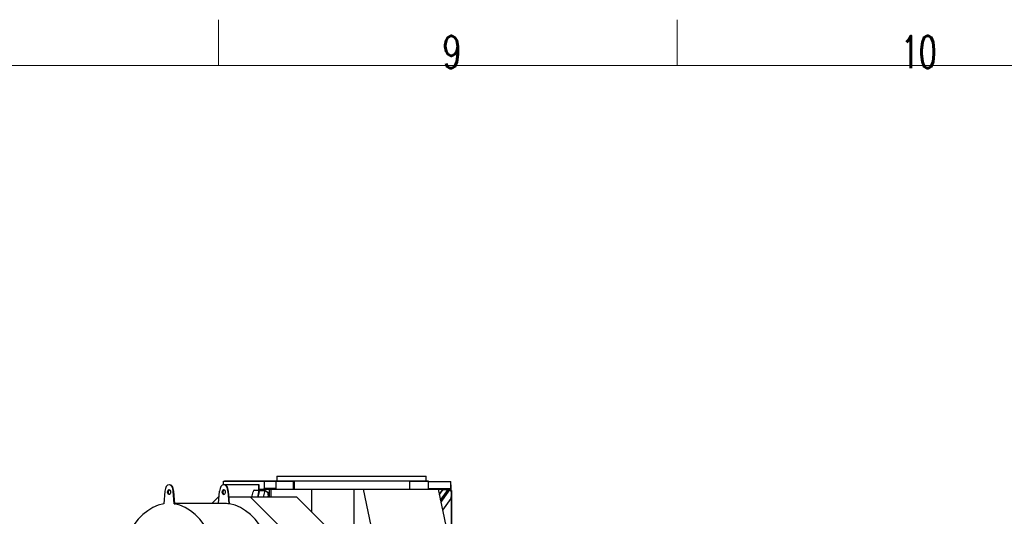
# Model space of a CAD drawing. Header units: inches. Extents: x 0 to 23760, y -13 to 16800.
# Tile 185 of 207: x 15014 to 19305, y 14636 to 16800. Entities that reach past the tile are written whole.
import ezdxf

# ---------------------------------------------------------------- set-up
doc = ezdxf.new("R2010")
doc.units = ezdxf.units.IN
doc.layers.add('210', color=7, linetype='Continuous', true_color=0xffffff)
doc.layers.add('254', color=7, linetype='Continuous', true_color=0xffffff)
doc.styles.add('latin_extended', font='simplex.shx')

msp = doc.modelspace()

# ---------------------------------------------------------------- linework, layer by layer
at = {"layer": '210', "color": 7, "linetype": 'Continuous', "lineweight": 18}
for p, q in [((15880, 16600), (15880, 16800)), ((17880, 16600), (17880, 16800)), ((200, 16600), (23560, 16600))]:
    msp.add_line(p, q, dxfattribs=at)
at = {"layer": '254', "color": 2, "linetype": 'Continuous', "lineweight": 25}
for p, q in [((16135.401, 14811.471), (16785.401, 14811.471)), ((16135.401, 14811.471), (16135.401, 14790.69)), ((16785.401, 14790.69), (16785.401, 14811.471)), ((15667.462, 14773.463), (15665.005, 14773.463)), ((15903.255, 14773.462), (15900.298, 14773.462)), ((15900.298, 14773.005), (15900.298, 14773.462)), ((15901.798, 14787.462), (15901.798, 14788.962)), ((15901.798, 14788.962), (15906.798, 14788.962)), ((16080.298, 14787.462), (15901.798, 14787.462)), ((15901.798, 14773.462), (15901.798, 14787.462)), ((15905.835, 14773.463), (15903.378, 14773.463)), ((16055.973, 14773.462), (15905.96, 14773.462)), ((16210.53, 14788.962), (15906.798, 14788.962)), ((16057.202, 14773.462), (16055.973, 14773.462)), ((16055.973, 14750.107), (16055.973, 14773.462)), ((16057.202, 14753.462), (16057.202, 14773.462)), ((16080.298, 14787.462), (16080.298, 14757.654)), ((16130.298, 14787.462), (16080.298, 14787.462)), ((16207.86, 14787.462), (16130.298, 14787.462)), ((16130.298, 14787.434), (16130.298, 14787.462)), ((16130.298, 14787.434), (16130.298, 14757.654)), ((16135.401, 14790.69), (16785.401, 14790.69)), ((16210.531, 14787.462), (16207.86, 14787.462)), ((16207.86, 14753.69), (16207.86, 14787.462)), ((16210.53, 14790.69), (16210.53, 14753.69)), ((16795.798, 14788.962), (16715.037, 14788.962)), ((16715.05, 14753.69), (16715.05, 14790.69)), ((16796.298, 14787.462), (16715.051, 14787.462)), ((16795.798, 14788.962), (16795.798, 14787.462)), ((16796.298, 14757.232), (16796.298, 14787.462)), ((16796.298, 14787.462), (16892.798, 14787.462)), ((16892.798, 14757.232), (16892.798, 14787.462)), ((16892.798, 14773.462), (16894.298, 14773.462)), ((16894.298, 14753.007), (16894.298, 14773.462)), ((15646.852, 14746.192), (15642.043, 14690.097)), ((15687.966, 14690.097), (15683.157, 14746.192)), ((15690.423, 14690.097), (15685.615, 14746.192)), ((15879.419, 14719.803), (15851.76, 14691.962)), ((15882.963, 14719.803), (15879.419, 14719.803)), ((15880.576, 14691.963), (15885.225, 14746.192)), ((15900.298, 14736.189), (15900.298, 14746.729)), ((15921.531, 14746.192), (15926.339, 14690.097)), ((15928.797, 14690.097), (15923.988, 14746.192)), ((16020.325, 14719.803), (15926.252, 14719.803)), ((16222.542, 14719.803), (16020.325, 14719.803)), ((16140.66, 14598.677), (16020.325, 14719.803)), ((16026.497, 14719.801), (16031.374, 14743.163)), ((16036.764, 14749.742), (16056.858, 14749.742)), ((16055.897, 14749.742), (16055.973, 14750.107)), ((16055.973, 14750.107), (16079.728, 14750.107)), ((16056.858, 14749.742), (16059.485, 14749.742)), ((16080.298, 14753.462), (16057.202, 14753.462)), ((16059.485, 14749.742), (16059.322, 14748.959)), ((16059.414, 14749.401), (16059.445, 14749.4)), ((16059.445, 14749.4), (16081.972, 14749.4)), ((16060.253, 14748.887), (16081.961, 14748.887)), ((16079.728, 14750.107), (16079.58, 14749.398)), ((16079.728, 14750.107), (16079.728, 14753.462)), ((16080.298, 14753.462), (16080.298, 14757.654)), ((16130.298, 14757.654), (16080.298, 14757.654)), ((16130.298, 14753.462), (16080.298, 14753.462)), ((16081.972, 14749.4), (16081.984, 14749.393)), ((16083.319, 14748.545), (16093.829, 14741.876)), ((16084.448, 14748.609), (16095.058, 14741.876)), ((16097.257, 14729.059), (16095.325, 14719.802)), ((16098.486, 14729.059), (16096.554, 14719.802)), ((16102.007, 14753.461), (16102.007, 14719.8)), ((16108.942, 14753.69), (16286.017, 14753.69)), ((16108.942, 14753.69), (16108.942, 14719.8)), ((16130.298, 14753.69), (16130.298, 14757.654)), ((16342.876, 14598.677), (16222.542, 14719.803)), ((16286.017, 14753.69), (16470.248, 14753.69)), ((16286.017, 14753.69), (16286.017, 14655.909)), ((16470.248, 14753.69), (16510.671, 14753.69)), ((16470.248, 14753.69), (16470.248, 14505.677)), ((16510.671, 14753.69), (16837.512, 14753.69)), ((16510.671, 14753.69), (16551.245, 14559.334)), ((16796.298, 14753.69), (16796.298, 14757.232)), ((16796.298, 14757.232), (16892.798, 14757.232)), ((16837.512, 14753.69), (16878.087, 14559.334)), ((16837.513, 14753.69), (16857.227, 14753.69)), ((16892.798, 14753.462), (16837.56, 14753.462)), ((16857.066, 14753.461), (16842.042, 14731.99)), ((16842.599, 14729.317), (16856.674, 14749.083)), ((16882.604, 14751.603), (16848.071, 14703.109)), ((16849.377, 14696.857), (16888.36, 14751.603)), ((16860.298, 14753.007), (16860.298, 14753.462)), ((16860.298, 14752.053), (16860.298, 14753.007)), ((16860.298, 14753.007), (16886.43, 14753.007)), ((16864.56, 14752.974), (16880.153, 14752.974)), ((16882.771, 14752.41), (16882.276, 14751.716)), ((16882.604, 14751.603), (16888.36, 14751.603)), ((16882.771, 14752.41), (16887.026, 14752.41)), ((16886.004, 14752.408), (16886.754, 14753.462)), ((16886.864, 14752.408), (16887.615, 14753.462)), ((16888.842, 14751.374), (16887.026, 14752.41)), ((16887.894, 14753.462), (16889.28, 14751.99)), ((16888.322, 14753.007), (16894.298, 14753.007)), ((16892.798, 14753.462), (16892.798, 14757.232)), ((16894.731, 14747.962), (16893.746, 14747.962)), ((16894.298, 14747.962), (16894.298, 14753.007)), ((16895.798, 14747.962), (16894.731, 14747.962)), ((16895.125, 14742.41), (16895.125, 14720.193)), ((16895.798, 14747.962), (16895.798, 14566.462)), ((15687.966, 14690.097), (15690.423, 14690.097)), ((15903.378, 14691.963), (15690.265, 14691.963)), ((15928.797, 14690.097), (15926.339, 14690.097)), ((16893.115, 14713.632), (16856.584, 14662.33))]:
    msp.add_line(p, q, dxfattribs=at)
at = {"layer": '254', "color": 110, "linetype": 'Continuous', "lineweight": 13}
for p, q in [((15906.798, 14787.462), (15906.798, 14788.962)), ((15683.157, 14746.192), (15685.615, 14746.192)), ((15921.531, 14746.192), (15923.988, 14746.192)), ((16050.607, 14719.801), (16056.858, 14749.742)), ((16060.253, 14748.887), (16054.181, 14719.801)), ((16075.889, 14719.801), (16081.961, 14748.887)), ((16083.319, 14748.545), (16077.318, 14719.8)), ((16095.058, 14741.876), (16093.829, 14741.876)), ((16098.486, 14729.059), (16097.257, 14729.059)), ((16847.293, 14706.829), (16880.153, 14752.974)), ((16888.842, 14751.374), (16849.523, 14696.157)), ((16894.731, 14747.962), (16894.731, 14745.469)), ((16894.731, 14717.13), (16894.731, 14563.962))]:
    msp.add_line(p, q, dxfattribs=at)
at = {"layer": '254', "color": 2, "linetype": 'Continuous', "lineweight": 25}
for centre, major_axis, ratio, start_param, end_param in [((15665.005, 14741.463), (0, -32), 0.57357644, 1.71914931, 4.56403599), ((15667.462, 14741.463), (0, -32), 0.57357644, 1.71914931, 3.14159265), ((15903.378, 14741.463), (0, 32), 0.57357644, 4.86074197, 7.70562865), ((15905.835, 14741.463), (0, -32), 0.57357644, 1.71914931, 3.14159265), ((15667.462, 14741.463), (0, -11), 0.57357644, 3.3375495, 4.71238898), ((15667.462, 14741.463), (0, -11), 0.57357644, 4.71238898, 6.08722847), ((15905.835, 14741.463), (0, 11), 0.57357644, 0.19595684, 1.57079633), ((15905.835, 14741.463), (0, 11), 0.57357644, 1.57079633, 2.94563581), ((16036.764, 14739.742), (0, 10), 0.57357644, 0, 1.22173048), ((16058.906, 14749.742), (-2.447, 0.511), 0.2801665, 1.79966633, 2.21118318), ((16082.5, 14748.545), (0.979, -0.204), 0.2801665, 0.64038685, 2.21118318), ((16082.4, 14748.609), (-2.447, 0.511), 0.2801665, 3.78197951, 4.94125899), ((16091.867, 14732.479), (0, 10), 0.57357644, 4.36332313, 5.93411946), ((16093.096, 14732.479), (0, 10), 0.57357644, 4.36332313, 5.93411946), ((16865.029, 14743.709), (9.562, -2.928), 0.91930192, 1.89238477, 2.844395), ((16879.864, 14752.033), (3.059, 0.098), 0.30590282, 0.30740567, 1.46668516), ((16880.515, 14752.947), (-2.12, 1.332), 0.08179422, 2.600629, 3.01214585), ((16889.196, 14751.066), (-0.848, 0.533), 0.08179422, 5.19380741, 6.1537385), ((16886.933, 14742.41), (0, -10), 0.81915204, 1.57079633, 2.85098862), ((16886.933, 14720.193), (0, -10), 0.81915204, 0.85521133, 1.57079633), ((15665.005, 14261.463), (0, 430.5), 0.57357644, 0.09312407, 6.19006123), ((15903.378, 14261.463), (0, 430.5), 0.57357644, 6.19006123, 6.28318531), ((15905.835, 14261.463), (0, 430.5), 0.57357644, 3.14159265, 6.19006123)]:
    msp.add_ellipse(centre, major_axis=major_axis, ratio=ratio, start_param=start_param, end_param=end_param, dxfattribs=at)
for centre, major_axis in [((15665.005, 14741.463), (0, -11)), ((15903.378, 14741.463), (0, 11))]:
    msp.add_ellipse(centre, major_axis=major_axis, ratio=0.57357644, dxfattribs=at)

# ---------------------------------------------------------------- texts
at = {"layer": '210', "color": 211, "linetype": 'Continuous', "lineweight": 18, "char_height": 140, "attachment_point": 7, "line_spacing_factor": 0.963855, "style": 'latin_extended'}
for s, insert in [('\\W0.7067;9', (16855.328, 16589.303)), ('\\W0.6453;10', (18855.328, 16589.303))]:
    msp.add_mtext(s, dxfattribs=dict(at, insert=insert))

doc.saveas('drawing.dxf')
